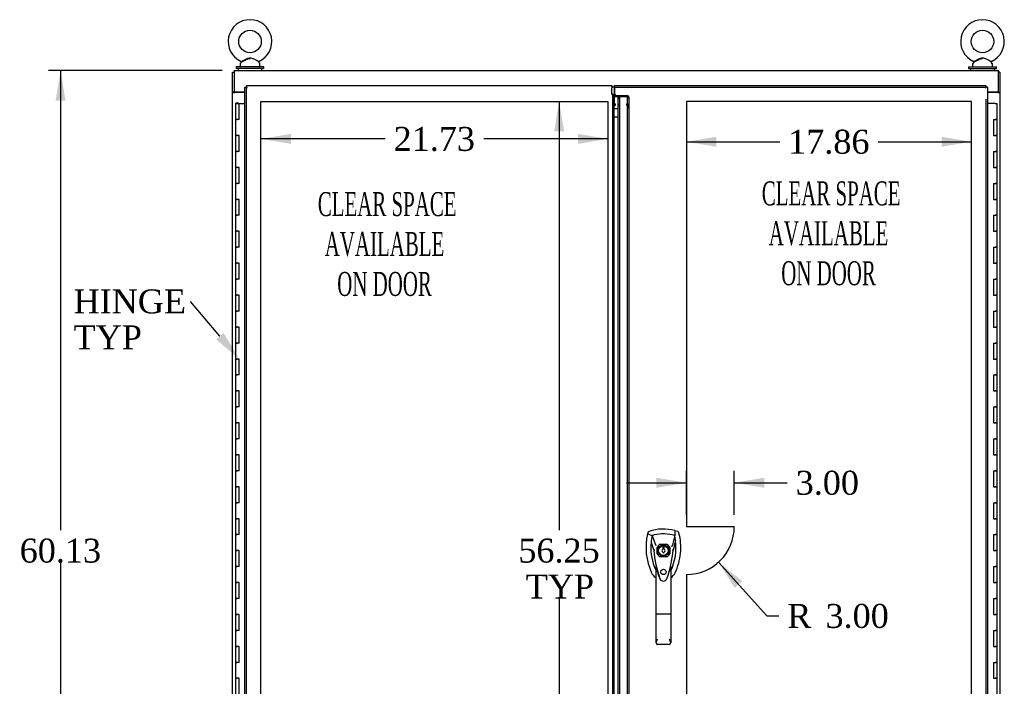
# Model space of a CAD drawing. Header units: inches. Extents: x 1 to 359, y -2 to 239.
# Tile 7 of 18: x 65 to 126, y 104 to 145. Entities that reach past the tile are written whole.
import ezdxf
from ezdxf import colors
from ezdxf.entities.mleader import LeaderData, LeaderLine
from ezdxf.enums import TextEntityAlignment as Align
from ezdxf.lldxf.tags import DXFTag
from ezdxf.math import Vec2, Vec3

# ---------------------------------------------------------------- set-up
doc = ezdxf.new("R2010")
doc.units = ezdxf.units.IN
doc.header["$MEASUREMENT"] = 0
for name, color, linetype in [('COM41309', 7, 'Continuous'), ('COM50799-2', 7, 'Continuous'), ('COM54578-56', 7, 'Continuous'), ('COM56694-2', 7, 'Continuous'), ('COM71155-13', 7, 'Continuous'), ('COM71162-14', 7, 'Continuous'), ('Default', 7, 'Continuous'), ('DV8_Default', 7, 'Continuous'), ('GSK11033', 7, 'Continuous'), ('HAN13066', 7, 'Continuous'), ('SCS00680', 7, 'Continuous'), ('WAF25362', 7, 'Continuous'), ('WAM254785', 7, 'Continuous')]:
    doc.layers.add(name, color=color, linetype=linetype)
doc.styles.add('SEACAD_Times_New_Roman', font='times.ttf')
tags = doc.linetypes.add('HIDDEN2', pattern=[0.1875, 0.125, -0.0625]).pattern_tags.tags
tags[6:7] = [DXFTag(74, 4), DXFTag(75, 0), DXFTag(340, '0'), DXFTag(46, 0.0), DXFTag(50, 0.0), DXFTag(44, 0.0), DXFTag(45, 0.0)]
tags[4:5] = [DXFTag(74, 4), DXFTag(75, 0), DXFTag(340, '0'), DXFTag(46, 0.0), DXFTag(50, 0.0), DXFTag(44, 0.0), DXFTag(45, 0.0)]
doc.dimstyles.new('HAMMOND_(STH_-_300x200)', dxfattribs={"dimtxt": 1.5, "dimasz": 1.875, "dimexe": 0.75, "dimexo": 0.75, "dimgap": 0.375, "dimtad": 0, "dimtih": 1, "dimtoh": 1, "dimzin": 0, "dimdsep": 46, "dimtxsty": 'SEACAD_Times_New_Roman', "dimblk1": '_SE_FILLED', "dimblk2": '_SE_FILLED', "dimsah": 1, "dimcen": 0.75, "dimadec": 0, "dimazin": 0, "dimtfac": 0.8, "dimtofl": 0, "dimtmove": 0, "dimatfit": 3, "dimfxl": 1, "dimtolj": 1, "dimtzin": 0, "dimarcsym": 0})

# ---------------------------------------------------------------- blocks, each defined once
blk = doc.blocks.new('SE7')
at = {"layer": 'COM41309', "color": 7, "linetype": 'Continuous'}
for p, q in [((78.158, 140.832), (78.158, 140.802)), ((125.781, 140.832), (125.781, 140.802))]:
    blk.add_line(p, q, dxfattribs=at)
at = {"layer": 'COM50799-2', "color": 7, "linetype": 'Continuous'}
for p, q in [((78.814, 141.239), (101.701, 141.239)), ((78.814, 141.239), (78.814, 141.183)), ((101.701, 141.239), (101.701, 141.096)), ((78.719, 83.084), (78.719, 141.144)), ((78.719, 141.144), (78.775, 141.144)), ((78.814, 141.144), (78.775, 141.144)), ((78.814, 141.144), (78.814, 141.183)), ((78.862, 141.097), (78.814, 141.144)), ((78.862, 141.096), (78.862, 141.097)), ((78.862, 141.096), (78.862, 141.096)), ((78.862, 141.096), (78.862, 141.096)), ((78.862, 141.096), (78.862, 141.096)), ((101.701, 140.722), (101.701, 141.096)), ((101.844, 83.834), (101.844, 140.394))]:
    blk.add_line(p, q, dxfattribs=at)
at = {"layer": 'COM50799-2', "color": 7, "linetype": 'HIDDEN2'}
for p, q in [((78.814, 83.834), (78.814, 141.144)), ((101.749, 140.598), (101.749, 140.607)), ((101.749, 83.631), (101.749, 140.598)), ((101.844, 140.394), (101.844, 140.598)), ((101.864, 140.614), (101.864, 140.546)), ((101.864, 140.614), (102.626, 140.614)), ((101.844, 140.039), (101.749, 140.039)), ((101.844, 139.991), (101.749, 139.991)), ((101.844, 139.991), (101.892, 139.991)), ((101.864, 140.546), (102.626, 140.546)), ((101.864, 140.025), (101.864, 140.546)), ((101.892, 140.092), (101.864, 140.092)), ((101.892, 140.025), (101.864, 140.025)), ((101.892, 140.092), (101.892, 140.025)), ((101.892, 140.025), (101.892, 139.991)), ((102.626, 140.025), (102.626, 140.092)), ((102.626, 139.991), (102.626, 140.025)), ((102.659, 139.991), (102.626, 139.991)), ((102.659, 140.537), (102.727, 140.584)), ((102.659, 140.015), (102.727, 140.062)), ((102.659, 139.991), (102.727, 139.991)), ((102.674, 140.052), (102.674, 140.472)), ((102.674, 140.472), (102.769, 140.472)), ((102.769, 140.052), (102.674, 140.052)), ((102.674, 139.885), (102.674, 140.052)), ((102.674, 140.008), (102.769, 140.008)), ((102.769, 140.052), (102.769, 140.472)), ((102.769, 139.885), (102.769, 140.052)), ((102.674, 139.967), (102.769, 139.967)), ((102.674, 139.844), (102.674, 139.885)), ((102.769, 139.885), (102.674, 139.885)), ((102.769, 139.844), (102.674, 139.844)), ((102.674, 84.385), (102.674, 139.844)), ((102.769, 139.844), (102.769, 139.885)), ((102.769, 84.385), (102.769, 139.844))]:
    blk.add_line(p, q, dxfattribs=at)
at = {"layer": 'COM50799-2', "color": 7, "linetype": 'Continuous'}
for centre, start, end in [((79.344, 142.074), 238.56128, 243.76327), ((77.884, 140.615), 26.23673, 31.43872)]:
    blk.add_arc(centre, 1.09, start, end, dxfattribs=at)
at = {"layer": 'COM50799-2', "color": 7, "linetype": 'HIDDEN2'}
for centre, radius, start, end in [((101.701, 140.598), 0.048, 340.9432, 0), ((101.701, 140.598), 0.143, 0, 7.9484), ((102.516, 140.471), 0.158, 0.1591, 24.37493), ((102.592, 140.47), 0.177, 0.66676, 40.28782)]:
    blk.add_arc(centre, radius, start, end, dxfattribs=at)
for centre, major_axis in [((102.626, 140.513), (0.143, 0)), ((102.626, 140.513), (0.048, 0)), ((102.626, 139.991), (0.143, 0)), ((102.626, 139.991), (0.048, 0))]:
    blk.add_ellipse(centre, major_axis=major_axis, ratio=0.707107, start_param=0.785398, end_param=1.570796, dxfattribs=at)
for points, knots in [([(101.746, 140.582), (101.748, 140.588), (101.748, 140.594), (101.749, 140.606), (101.749, 140.611), (101.748, 140.623), (101.747, 140.629), (101.744, 140.64), (101.742, 140.646), (101.736, 140.664), (101.73, 140.675), (101.72, 140.693), (101.716, 140.699), (101.709, 140.711), (101.705, 140.716), (101.701, 140.722)], [0, 0, 0, 0, 0.125, 0.125, 0.25, 0.25, 0.375, 0.375, 0.5, 0.5, 0.75, 0.75, 0.875, 0.875, 1, 1, 1, 1]), ([(101.843, 140.617), (101.835, 140.618), (101.828, 140.62), (101.815, 140.623), (101.808, 140.626), (101.746, 140.582)], [0, 0, 0, 0, 0.5, 0.5, 1, 1, 1, 1]), ([(102.727, 140.062), (102.74, 140.056), (102.75, 140.047), (102.765, 140.028), (102.769, 140.018), (102.769, 140.008)], [0, 0, 0, 0, 0.5, 0.5, 1, 1, 1, 1]), ([(102.769, 139.967), (102.769, 139.971), (102.765, 139.975), (102.75, 139.983), (102.74, 139.987), (102.727, 139.991)], [0, 0, 0, 0, 0.5, 0.5, 1, 1, 1, 1])]:
    blk.add_open_spline(points, degree=3, knots=knots, dxfattribs=at)
at = {"layer": 'COM50799-2', "color": 7, "linetype": 'Continuous'}
blk.add_open_spline([(101.843, 140.617), (101.84, 140.626), (101.835, 140.635), (101.819, 140.652), (101.808, 140.661), (101.782, 140.679), (101.767, 140.687), (101.735, 140.705), (101.718, 140.713), (101.701, 140.722)], degree=3, knots=[0, 0, 0, 0, 0.25, 0.25, 0.5, 0.5, 0.75, 0.75, 1, 1, 1, 1], dxfattribs=at)
at = {"layer": 'COM54578-56', "color": 7, "linetype": 'Continuous'}
for p, q in [((78.117, 140.114), (78.351, 140.114)), ((78.117, 140.114), (78.117, 139.114)), ((78.172, 140.123), (78.172, 140.149)), ((78.172, 140.149), (78.222, 140.149)), ((78.222, 140.123), (78.172, 140.123)), ((78.184, 140.123), (78.184, 140.114)), ((78.222, 140.149), (78.247, 140.149)), ((78.222, 140.123), (78.247, 140.123)), ((78.247, 140.149), (78.297, 140.149)), ((78.297, 140.123), (78.247, 140.123)), ((78.284, 140.114), (78.284, 140.123)), ((78.297, 140.149), (78.297, 140.123)), ((78.351, 140.114), (78.719, 140.114)), ((78.351, 139.114), (78.351, 140.114)), ((125.705, 140.114), (125.22, 140.114)), ((125.705, 140.114), (125.822, 140.114)), ((125.822, 139.114), (125.822, 140.114)), ((78.117, 139.114), (78.234, 139.114)), ((78.117, 139.114), (78.117, 138.114)), ((78.234, 139.114), (78.117, 139.114)), ((78.351, 139.114), (78.234, 139.114)), ((125.588, 139.114), (125.588, 138.114)), ((125.588, 139.114), (125.705, 139.114)), ((125.822, 139.114), (125.705, 139.114)), ((125.705, 139.114), (125.822, 139.114)), ((125.822, 138.114), (125.822, 139.114)), ((78.117, 138.114), (78.234, 138.114)), ((78.234, 138.114), (78.117, 138.114)), ((78.117, 138.114), (78.117, 137.114)), ((78.351, 138.114), (78.234, 138.114)), ((78.351, 137.114), (78.351, 138.114)), ((125.588, 138.114), (125.705, 138.114)), ((125.822, 138.114), (125.705, 138.114)), ((125.705, 138.114), (125.822, 138.114)), ((125.822, 137.114), (125.822, 138.114)), ((78.117, 137.114), (78.234, 137.114)), ((78.117, 137.114), (78.117, 136.114)), ((78.234, 137.114), (78.117, 137.114)), ((78.351, 137.114), (78.234, 137.114)), ((125.588, 137.114), (125.588, 136.114)), ((125.588, 137.114), (125.705, 137.114)), ((125.822, 137.114), (125.705, 137.114)), ((125.705, 137.114), (125.822, 137.114)), ((125.822, 136.114), (125.822, 137.114)), ((78.117, 136.114), (78.234, 136.114)), ((78.234, 136.114), (78.117, 136.114)), ((78.117, 136.114), (78.117, 135.114)), ((78.351, 136.114), (78.234, 136.114)), ((78.351, 135.114), (78.351, 136.114)), ((125.588, 136.114), (125.705, 136.114)), ((125.822, 136.114), (125.705, 136.114)), ((125.705, 136.114), (125.822, 136.114)), ((125.822, 135.114), (125.822, 136.114)), ((78.117, 135.114), (78.234, 135.114)), ((78.117, 135.114), (78.117, 134.114)), ((78.234, 135.114), (78.117, 135.114)), ((78.351, 135.114), (78.234, 135.114)), ((125.588, 135.114), (125.588, 134.114)), ((125.588, 135.114), (125.705, 135.114)), ((125.822, 135.114), (125.705, 135.114)), ((125.705, 135.114), (125.822, 135.114)), ((125.822, 134.114), (125.822, 135.114)), ((78.117, 134.114), (78.234, 134.114)), ((78.234, 134.114), (78.117, 134.114)), ((78.117, 134.114), (78.117, 133.114)), ((78.351, 134.114), (78.234, 134.114)), ((78.351, 133.114), (78.351, 134.114)), ((125.588, 134.114), (125.705, 134.114)), ((125.822, 134.114), (125.705, 134.114)), ((125.705, 134.114), (125.822, 134.114)), ((125.822, 133.114), (125.822, 134.114)), ((78.117, 133.114), (78.234, 133.114)), ((78.117, 133.114), (78.117, 132.114)), ((78.234, 133.114), (78.117, 133.114)), ((78.351, 133.114), (78.234, 133.114)), ((125.588, 133.114), (125.588, 132.114)), ((125.588, 133.114), (125.705, 133.114)), ((125.822, 133.114), (125.705, 133.114)), ((125.705, 133.114), (125.822, 133.114)), ((125.822, 132.114), (125.822, 133.114)), ((78.117, 132.114), (78.234, 132.114)), ((78.234, 132.114), (78.117, 132.114)), ((78.117, 132.114), (78.117, 131.114)), ((78.351, 132.114), (78.234, 132.114)), ((78.351, 131.114), (78.351, 132.114)), ((125.588, 132.114), (125.705, 132.114)), ((125.822, 132.114), (125.705, 132.114)), ((125.705, 132.114), (125.822, 132.114)), ((125.822, 131.114), (125.822, 132.114)), ((78.117, 131.114), (78.234, 131.114)), ((78.117, 131.114), (78.117, 130.114)), ((78.234, 131.114), (78.117, 131.114)), ((78.351, 131.114), (78.234, 131.114)), ((125.588, 131.114), (125.588, 130.114)), ((125.588, 131.114), (125.705, 131.114)), ((125.822, 131.114), (125.705, 131.114)), ((125.705, 131.114), (125.822, 131.114)), ((125.822, 130.114), (125.822, 131.114)), ((78.117, 130.114), (78.234, 130.114)), ((78.234, 130.114), (78.117, 130.114)), ((78.117, 130.114), (78.117, 129.114)), ((78.351, 130.114), (78.234, 130.114)), ((78.351, 129.114), (78.351, 130.114)), ((125.588, 130.114), (125.705, 130.114)), ((125.822, 130.114), (125.705, 130.114)), ((125.705, 130.114), (125.822, 130.114)), ((125.822, 129.114), (125.822, 130.114)), ((78.117, 129.114), (78.234, 129.114)), ((78.117, 129.114), (78.117, 128.114)), ((78.234, 129.114), (78.117, 129.114)), ((78.351, 129.114), (78.234, 129.114)), ((125.588, 129.114), (125.588, 128.114)), ((125.588, 129.114), (125.705, 129.114)), ((125.822, 129.114), (125.705, 129.114)), ((125.705, 129.114), (125.822, 129.114)), ((125.822, 128.114), (125.822, 129.114)), ((78.117, 128.114), (78.234, 128.114)), ((78.234, 128.114), (78.117, 128.114)), ((78.117, 128.114), (78.117, 127.114)), ((78.351, 128.114), (78.234, 128.114)), ((78.351, 127.114), (78.351, 128.114)), ((125.588, 128.114), (125.705, 128.114)), ((125.822, 128.114), (125.705, 128.114)), ((125.705, 128.114), (125.822, 128.114)), ((125.822, 127.114), (125.822, 128.114)), ((78.117, 127.114), (78.234, 127.114)), ((78.117, 127.114), (78.117, 126.114)), ((78.234, 127.114), (78.117, 127.114)), ((78.351, 127.114), (78.234, 127.114)), ((125.588, 127.114), (125.588, 126.114)), ((125.588, 127.114), (125.705, 127.114)), ((125.822, 127.114), (125.705, 127.114)), ((125.705, 127.114), (125.822, 127.114)), ((125.822, 126.114), (125.822, 127.114)), ((78.117, 126.114), (78.234, 126.114)), ((78.234, 126.114), (78.117, 126.114)), ((78.117, 126.114), (78.117, 125.114)), ((78.351, 126.114), (78.234, 126.114)), ((78.351, 125.114), (78.351, 126.114)), ((125.588, 126.114), (125.705, 126.114)), ((125.822, 126.114), (125.705, 126.114)), ((125.705, 126.114), (125.822, 126.114)), ((125.822, 125.114), (125.822, 126.114)), ((78.117, 125.114), (78.234, 125.114)), ((78.117, 125.114), (78.117, 124.114)), ((78.234, 125.114), (78.117, 125.114)), ((78.351, 125.114), (78.234, 125.114)), ((125.588, 125.114), (125.588, 124.114)), ((125.588, 125.114), (125.705, 125.114)), ((125.822, 125.114), (125.705, 125.114)), ((125.705, 125.114), (125.822, 125.114)), ((125.822, 124.114), (125.822, 125.114)), ((78.117, 124.114), (78.234, 124.114)), ((78.234, 124.114), (78.117, 124.114)), ((78.117, 124.114), (78.117, 123.114)), ((78.351, 124.114), (78.234, 124.114)), ((78.351, 123.114), (78.351, 124.114)), ((125.588, 124.114), (125.705, 124.114)), ((125.822, 124.114), (125.705, 124.114)), ((125.705, 124.114), (125.822, 124.114)), ((125.822, 123.114), (125.822, 124.114)), ((78.117, 123.114), (78.234, 123.114)), ((78.117, 123.114), (78.117, 122.114)), ((78.234, 123.114), (78.117, 123.114)), ((78.351, 123.114), (78.234, 123.114)), ((125.588, 123.114), (125.588, 122.114)), ((125.588, 123.114), (125.705, 123.114)), ((125.822, 123.114), (125.705, 123.114)), ((125.705, 123.114), (125.822, 123.114)), ((125.822, 122.114), (125.822, 123.114)), ((78.117, 122.114), (78.234, 122.114)), ((78.234, 122.114), (78.117, 122.114)), ((78.117, 122.114), (78.117, 121.114)), ((78.351, 122.114), (78.234, 122.114)), ((78.351, 121.114), (78.351, 122.114)), ((125.588, 122.114), (125.705, 122.114)), ((125.822, 122.114), (125.705, 122.114)), ((125.705, 122.114), (125.822, 122.114)), ((125.822, 121.114), (125.822, 122.114)), ((78.117, 121.114), (78.234, 121.114)), ((78.117, 121.114), (78.117, 120.114)), ((78.234, 121.114), (78.117, 121.114)), ((78.351, 121.114), (78.234, 121.114)), ((125.588, 121.114), (125.588, 120.114)), ((125.588, 121.114), (125.705, 121.114)), ((125.822, 121.114), (125.705, 121.114)), ((125.705, 121.114), (125.822, 121.114)), ((125.822, 120.114), (125.822, 121.114)), ((78.117, 120.114), (78.234, 120.114)), ((78.234, 120.114), (78.117, 120.114)), ((78.117, 120.114), (78.117, 119.114)), ((78.351, 120.114), (78.234, 120.114)), ((78.351, 119.114), (78.351, 120.114)), ((125.588, 120.114), (125.705, 120.114)), ((125.822, 120.114), (125.705, 120.114)), ((125.705, 120.114), (125.822, 120.114)), ((125.822, 119.114), (125.822, 120.114)), ((78.117, 119.114), (78.234, 119.114)), ((78.117, 119.114), (78.117, 118.114)), ((78.234, 119.114), (78.117, 119.114)), ((78.351, 119.114), (78.234, 119.114)), ((125.588, 119.114), (125.588, 118.114)), ((125.588, 119.114), (125.705, 119.114)), ((125.822, 119.114), (125.705, 119.114)), ((125.705, 119.114), (125.822, 119.114)), ((125.822, 118.114), (125.822, 119.114)), ((78.117, 118.114), (78.234, 118.114)), ((78.234, 118.114), (78.117, 118.114)), ((78.117, 118.114), (78.117, 117.114)), ((78.351, 118.114), (78.234, 118.114)), ((78.351, 117.114), (78.351, 118.114)), ((125.588, 118.114), (125.705, 118.114)), ((125.822, 118.114), (125.705, 118.114)), ((125.705, 118.114), (125.822, 118.114)), ((125.822, 117.114), (125.822, 118.114)), ((78.117, 117.114), (78.234, 117.114)), ((78.117, 117.114), (78.117, 116.114)), ((78.234, 117.114), (78.117, 117.114)), ((78.351, 117.114), (78.234, 117.114)), ((125.588, 117.114), (125.588, 116.114)), ((125.588, 117.114), (125.705, 117.114)), ((125.822, 117.114), (125.705, 117.114)), ((125.705, 117.114), (125.822, 117.114)), ((125.822, 116.114), (125.822, 117.114)), ((78.117, 116.114), (78.234, 116.114)), ((78.234, 116.114), (78.117, 116.114)), ((78.117, 116.114), (78.117, 115.114)), ((78.351, 116.114), (78.234, 116.114)), ((78.351, 115.114), (78.351, 116.114)), ((125.588, 116.114), (125.705, 116.114)), ((125.822, 116.114), (125.705, 116.114)), ((125.705, 116.114), (125.822, 116.114)), ((125.822, 115.114), (125.822, 116.114)), ((78.117, 115.114), (78.234, 115.114)), ((78.117, 115.114), (78.117, 114.114)), ((78.234, 115.114), (78.117, 115.114)), ((78.351, 115.114), (78.234, 115.114)), ((125.588, 115.114), (125.588, 114.114)), ((125.588, 115.114), (125.705, 115.114)), ((125.822, 115.114), (125.705, 115.114)), ((125.705, 115.114), (125.822, 115.114)), ((125.822, 114.114), (125.822, 115.114)), ((78.117, 114.114), (78.234, 114.114)), ((78.234, 114.114), (78.117, 114.114)), ((78.117, 114.114), (78.117, 113.114)), ((78.351, 114.114), (78.234, 114.114)), ((78.351, 113.114), (78.351, 114.114)), ((125.588, 114.114), (125.705, 114.114)), ((125.822, 114.114), (125.705, 114.114)), ((125.705, 114.114), (125.822, 114.114)), ((125.822, 113.114), (125.822, 114.114)), ((78.117, 113.114), (78.234, 113.114)), ((78.117, 113.114), (78.117, 112.114)), ((78.234, 113.114), (78.117, 113.114)), ((78.351, 113.114), (78.234, 113.114)), ((125.588, 113.114), (125.588, 112.114)), ((125.588, 113.114), (125.705, 113.114)), ((125.822, 113.114), (125.705, 113.114)), ((125.705, 113.114), (125.822, 113.114)), ((125.822, 112.114), (125.822, 113.114)), ((78.117, 112.114), (78.234, 112.114)), ((78.234, 112.114), (78.117, 112.114)), ((78.117, 112.114), (78.117, 111.114)), ((78.351, 112.114), (78.234, 112.114)), ((78.351, 111.114), (78.351, 112.114)), ((125.588, 112.114), (125.705, 112.114)), ((125.822, 112.114), (125.705, 112.114)), ((125.705, 112.114), (125.822, 112.114)), ((125.822, 111.114), (125.822, 112.114)), ((78.117, 111.114), (78.234, 111.114)), ((78.117, 111.114), (78.117, 110.114)), ((78.234, 111.114), (78.117, 111.114)), ((78.351, 111.114), (78.234, 111.114)), ((125.588, 111.114), (125.588, 110.114)), ((125.588, 111.114), (125.705, 111.114)), ((125.822, 111.114), (125.705, 111.114)), ((125.705, 111.114), (125.822, 111.114)), ((125.822, 110.114), (125.822, 111.114)), ((78.117, 110.114), (78.234, 110.114)), ((78.234, 110.114), (78.117, 110.114)), ((78.117, 110.114), (78.117, 109.114)), ((78.351, 110.114), (78.234, 110.114)), ((78.351, 109.114), (78.351, 110.114)), ((125.588, 110.114), (125.705, 110.114)), ((125.822, 110.114), (125.705, 110.114)), ((125.705, 110.114), (125.822, 110.114)), ((125.822, 109.114), (125.822, 110.114)), ((78.117, 109.114), (78.234, 109.114)), ((78.117, 109.114), (78.117, 108.114)), ((78.234, 109.114), (78.117, 109.114)), ((78.351, 109.114), (78.234, 109.114)), ((125.588, 109.114), (125.588, 108.114)), ((125.588, 109.114), (125.705, 109.114)), ((125.822, 109.114), (125.705, 109.114)), ((125.705, 109.114), (125.822, 109.114)), ((125.822, 108.114), (125.822, 109.114)), ((78.117, 108.114), (78.234, 108.114)), ((78.234, 108.114), (78.117, 108.114)), ((78.117, 108.114), (78.117, 107.114)), ((78.351, 108.114), (78.234, 108.114)), ((78.351, 107.114), (78.351, 108.114)), ((125.588, 108.114), (125.705, 108.114)), ((125.822, 108.114), (125.705, 108.114)), ((125.705, 108.114), (125.822, 108.114)), ((125.822, 107.114), (125.822, 108.114)), ((78.117, 107.114), (78.234, 107.114)), ((78.117, 107.114), (78.117, 106.114)), ((78.234, 107.114), (78.117, 107.114)), ((78.351, 107.114), (78.234, 107.114)), ((125.588, 107.114), (125.588, 106.114)), ((125.588, 107.114), (125.705, 107.114)), ((125.822, 107.114), (125.705, 107.114)), ((125.705, 107.114), (125.822, 107.114)), ((125.822, 106.114), (125.822, 107.114)), ((78.117, 106.114), (78.234, 106.114)), ((78.234, 106.114), (78.117, 106.114)), ((78.117, 106.114), (78.117, 105.114)), ((78.351, 106.114), (78.234, 106.114)), ((78.351, 105.114), (78.351, 106.114)), ((125.588, 106.114), (125.705, 106.114)), ((125.822, 106.114), (125.705, 106.114)), ((125.705, 106.114), (125.822, 106.114)), ((125.822, 105.114), (125.822, 106.114)), ((78.117, 105.114), (78.234, 105.114)), ((78.117, 105.114), (78.117, 104.114)), ((78.234, 105.114), (78.117, 105.114)), ((78.351, 105.114), (78.234, 105.114)), ((125.588, 105.114), (125.588, 104.114)), ((125.588, 105.114), (125.705, 105.114)), ((125.822, 105.114), (125.705, 105.114)), ((125.705, 105.114), (125.822, 105.114)), ((125.822, 104.114), (125.822, 105.114)), ((78.117, 104.114), (78.234, 104.114)), ((78.234, 104.114), (78.117, 104.114)), ((78.117, 104.114), (78.117, 103.114)), ((78.351, 104.114), (78.234, 104.114)), ((78.351, 103.114), (78.351, 104.114)), ((125.588, 104.114), (125.705, 104.114)), ((125.822, 104.114), (125.705, 104.114)), ((125.705, 104.114), (125.822, 104.114)), ((125.822, 103.114), (125.822, 104.114))]:
    blk.add_line(p, q, dxfattribs=at)
at = {"layer": 'COM56694-2', "color": 7, "linetype": 'Continuous'}
for p, q in [((101.863, 141.096), (101.863, 141.239)), ((101.863, 141.239), (125.124, 141.239)), ((125.124, 141.239), (125.124, 141.183)), ((101.863, 141.096), (101.863, 140.716)), ((101.863, 140.716), (101.988, 140.591)), ((125.077, 141.096), (125.125, 141.144)), ((125.077, 141.097), (125.077, 141.096)), ((125.077, 141.096), (125.077, 141.096)), ((125.077, 141.096), (125.077, 141.096)), ((125.077, 141.096), (125.077, 141.096)), ((125.124, 141.144), (125.124, 141.183)), ((125.125, 141.144), (125.164, 141.144)), ((125.22, 141.144), (125.164, 141.144)), ((125.22, 141.144), (125.22, 83.084)), ((101.988, 140.591), (102.238, 140.591)), ((102.095, 83.834), (102.095, 140.394))]:
    blk.add_line(p, q, dxfattribs=at)
at = {"layer": 'COM56694-2', "color": 7, "linetype": 'HIDDEN2'}
for p, q in [((101.863, 141.144), (125.124, 141.144)), ((102.095, 140.394), (102.095, 140.476)), ((102.095, 140.476), (102.19, 140.476)), ((102.19, 140.019), (102.095, 140.019)), ((102.19, 83.752), (102.19, 140.476)), ((125.125, 140.394), (125.125, 83.084)), ((104.527, 111.916), (104.527, 112.313)), ((104.724, 112.51), (105.121, 112.51)), ((105.318, 112.313), (105.318, 111.916)), ((105.121, 111.719), (104.724, 111.719))]:
    blk.add_line(p, q, dxfattribs=at)
blk.add_circle((104.923, 110.776), 0.167, dxfattribs=at)
at = {"layer": 'COM56694-2', "color": 7, "linetype": 'Continuous'}
for centre, start, end in [((126.055, 140.615), 148.56128, 153.76327), ((124.595, 142.074), 296.23673, 301.43872)]:
    blk.add_arc(centre, 1.09, start, end, dxfattribs=at)
at = {"layer": 'COM56694-2', "color": 7, "linetype": 'HIDDEN2'}
for radius, start, end in [(0.443, 116.64717, 153.35283), (0.443, 26.64717, 63.35283), (0.442, 206.64717, 243.35283), (0.443, 296.64717, 333.35283)]:
    blk.add_arc((104.923, 112.114), radius, start, end, dxfattribs=at)
at = {"layer": 'COM56694-2', "color": 7, "linetype": 'Continuous'}
blk.add_open_spline([(102.095, 140.476), (102.095, 140.486), (102.098, 140.495), (102.113, 140.515), (102.123, 140.524), (102.15, 140.543), (102.165, 140.553), (102.2, 140.572), (102.219, 140.582), (102.238, 140.591)], degree=3, knots=[0, 0, 0, 0, 0.25, 0.25, 0.5, 0.5, 0.75, 0.75, 1, 1, 1, 1], dxfattribs=at)
at = {"layer": 'COM56694-2', "color": 7, "linetype": 'HIDDEN2'}
blk.add_open_spline([(102.19, 140.476), (102.19, 140.486), (102.191, 140.495), (102.196, 140.515), (102.199, 140.524), (102.208, 140.543), (102.213, 140.553), (102.225, 140.572), (102.231, 140.582), (102.238, 140.591)], degree=3, knots=[0, 0, 0, 0, 0.25, 0.25, 0.5, 0.5, 0.75, 0.75, 1, 1, 1, 1], dxfattribs=at)
at = {"layer": 'COM71155-13', "color": 7, "linetype": 'Continuous'}
for p, q in [((77.938, 142.082), (78.033, 142.082)), ((77.938, 140.832), (77.938, 142.082)), ((126.001, 142.082), (125.906, 142.082)), ((126.001, 142.082), (126.001, 140.832)), ((77.938, 140.832), (77.938, 140.802)), ((78.033, 140.832), (77.938, 140.832)), ((77.938, 140.802), (78.081, 140.802)), ((77.938, 83.427), (77.938, 140.802)), ((78.033, 140.832), (78.033, 140.802)), ((78.719, 140.802), (78.081, 140.802)), ((125.858, 140.802), (125.22, 140.802)), ((125.858, 140.802), (126.001, 140.802)), ((125.906, 140.832), (126.001, 140.832)), ((125.906, 140.802), (125.906, 140.832)), ((126.001, 140.802), (126.001, 140.832)), ((126.001, 140.802), (126.001, 83.427))]:
    blk.add_line(p, q, dxfattribs=at)
at = {"layer": 'COM71162-14', "color": 7, "linetype": 'Continuous'}
for p, q in [((78.033, 142.177), (125.906, 142.177)), ((78.033, 142.177), (78.033, 142.034)), ((78.033, 142.034), (78.033, 140.832)), ((125.906, 142.034), (125.906, 142.177)), ((125.906, 140.832), (125.906, 142.034)), ((78.719, 140.832), (78.033, 140.832)), ((125.906, 140.832), (125.22, 140.832))]:
    blk.add_line(p, q, dxfattribs=at)
at = {"layer": 'DV8_Default', "color": 7, "linetype": 'HIDDEN2'}
for p, q in [((79.719, 140.239), (101.451, 140.239)), ((79.719, 83.989), (79.719, 140.239)), ((101.451, 140.239), (101.451, 83.989)), ((106.363, 140.239), (106.363, 113.614)), ((124.22, 140.239), (106.363, 140.239)), ((124.22, 83.989), (124.22, 140.239)), ((106.363, 113.614), (109.363, 113.614)), ((106.363, 110.614), (106.363, 83.989))]:
    blk.add_line(p, q, dxfattribs=at)
blk.add_arc((106.363, 113.614), 3, 270, 0, dxfattribs=at)
at = {"layer": 'GSK11033', "color": 7, "linetype": 'Continuous'}
for p, q in [((101.846, 141.144), (101.701, 141.144)), ((101.846, 141.144), (101.846, 140.394)), ((101.863, 141.144), (101.846, 141.144)), ((102.093, 140.591), (102.093, 140.394)), ((101.844, 139.798), (102.095, 139.798)), ((101.844, 139.29), (102.095, 139.29))]:
    blk.add_line(p, q, dxfattribs=at)
at = {"layer": 'HAN13066', "color": 7, "linetype": 'Continuous'}
for p, q in [((103.946, 113.216), (103.932, 113.157)), ((103.932, 113.157), (104.215, 113.052)), ((104.215, 113.052), (104.431, 112.48)), ((105.63, 113.052), (105.466, 112.396)), ((105.821, 113.303), (105.641, 113.362)), ((104.431, 112.48), (104.476, 112.446)), ((104.966, 112.339), (104.879, 112.339)), ((104.879, 112.339), (104.879, 112.204)), ((104.966, 112.204), (104.966, 112.339)), ((104.317, 112.131), (104.317, 112.131)), ((104.879, 112.024), (104.879, 111.989)), ((104.879, 111.989), (104.966, 111.989)), ((104.966, 111.989), (104.966, 112.024)), ((105.528, 112.135), (105.528, 112.135)), ((104.468, 108.137), (104.468, 111.115)), ((105.378, 111.114), (105.378, 108.137)), ((104.661, 110.474), (104.665, 110.466)), ((105.378, 110.834), (105.402, 110.881)), ((104.468, 106.329), (104.468, 108.137)), ((105.288, 108.131), (104.558, 108.131)), ((105.378, 108.137), (105.378, 106.329)), ((105.288, 106.239), (104.558, 106.239))]:
    blk.add_line(p, q, dxfattribs=at)
for radius in [0.35, 0.3]:
    blk.add_circle((104.923, 112.114), radius, dxfattribs=at)
for centre, radius, start, end in [((104.923, 110.88), 2.585, 73.85893, 110.34924), ((107.554, 112.305), 3.721, 166.75318, 205.10266), ((107.554, 112.305), 3.421, 167.3846, 174.70184), ((104.923, 110.88), 2.285, 106.83853, 108.03431), ((104.923, 110.88), 2.285, 104.45028, 106.83853), ((104.923, 110.88), 2.285, 71.96569, 104.45028), ((102.291, 112.305), 3.421, 10.11379, 12.6154), ((102.291, 112.305), 3.421, 8.519, 10.11379), ((107.554, 112.305), 3.421, 174.70184, 200.20775), ((102.291, 112.305), 3.421, 334.89734, 7.2824), ((118.287, 85.687), 29.627, 115.64179, 115.75394), ((102.291, 112.305), 3.421, 7.2824, 8.519), ((104.406, 110.783), 1.35, 91.23359, 93.76963), ((111.165, 112.7), 6.872, 184.75423, 199.9908), ((104.923, 112.114), 0.1, 115.94448, 244.05552), ((104.923, 112.114), 0.1, 295.94448, 64.05552), ((98.485, 112.73), 7.068, 340.3478, 355.1696), ((105.463, 111.346), 0.791, 85.30773, 89.6394), ((107.554, 112.305), 3.421, 200.20775, 205.10266), ((102.938, 110.51), 1.646, 10.27719, 21.64676), ((104.863, 111.044), 0.75, 233.47883, 238.15135), ((104.863, 111.044), 0.45, 205.10266, 208.42246), ((104.982, 111.044), 0.45, 331.57754, 334.89734), ((104.982, 111.044), 0.75, 301.84865, 334.89734), ((104.924, 110.44), 0.234, 202.28022, 338.21669), ((104.558, 106.329), 0.0903, 180.00172, 181.11543), ((104.558, 106.329), 0.09, 181.11716, 270), ((105.288, 106.329), 0.09, 270, 358.88284), ((105.287, 106.329), 0.0903, 358.88457, 359.99828)]:
    blk.add_arc(centre, radius, start, end, dxfattribs=at)
for points in [[(104.024, 113.303), (103.986, 113.289), (103.956, 113.255), (103.946, 113.216)], [(105.641, 113.362), (105.637, 113.259), (105.634, 113.155), (105.63, 113.052)], [(105.899, 113.216), (105.889, 113.255), (105.859, 113.289), (105.821, 113.303)], [(104.147, 112.621), (104.204, 112.457), (104.26, 112.294), (104.317, 112.131)], [(105.685, 112.738), (105.633, 112.537), (105.58, 112.336), (105.528, 112.135)], [(104.184, 110.726), (104.237, 110.614), (104.317, 110.515), (104.417, 110.441)]]:
    blk.add_open_spline(points, degree=3, dxfattribs=at)
for points, knots in [([(105.661, 110.726), (105.841, 111.111), (105.955, 111.527), (106.036, 112.374), (106.003, 112.804), (105.899, 113.216)], [0, 0, 0, 0, 0.5, 0.5, 1, 1, 1, 1]), ([(105.288, 110.802), (105.304, 110.859), (105.32, 110.917), (105.343, 111.002), (105.351, 111.031), (105.362, 111.071), (105.366, 111.085), (105.372, 111.103), (105.373, 111.109), (105.376, 111.116), (105.378, 111.117), (105.378, 111.114)], [0, 0, 0, 0, 0.5, 0.5, 0.75, 0.75, 0.875, 0.875, 0.9375, 0.9375, 1, 1, 1, 1]), ([(104.662, 110.474), (104.647, 110.516), (104.633, 110.558), (104.597, 110.667), (104.577, 110.735), (104.558, 110.803)], [0.770336, 0.770336, 0.770336, 0.770336, 0.8588735, 0.8588735, 1, 1, 1, 1]), ([(104.558, 108.131), (104.552, 108.131), (104.546, 108.132), (104.534, 108.132), (104.528, 108.132), (104.518, 108.132), (104.512, 108.132), (104.503, 108.133), (104.498, 108.133), (104.486, 108.134), (104.479, 108.134), (104.472, 108.135), (104.47, 108.136), (104.468, 108.136), (104.468, 108.137), (104.468, 108.137)], [0, 0, 0, 0, 0.125, 0.125, 0.25, 0.25, 0.375, 0.375, 0.5, 0.5, 0.75, 0.75, 0.875, 0.875, 1, 1, 1, 1]), ([(105.378, 108.137), (105.378, 108.137), (105.377, 108.136), (105.375, 108.136), (105.373, 108.135), (105.366, 108.134), (105.359, 108.134), (105.347, 108.133), (105.342, 108.133), (105.333, 108.132), (105.327, 108.132), (105.317, 108.132), (105.311, 108.132), (105.299, 108.132), (105.293, 108.131), (105.288, 108.131)], [0, 0, 0, 0, 0.125, 0.125, 0.25, 0.25, 0.5, 0.5, 0.625, 0.625, 0.75, 0.75, 0.875, 0.875, 1, 1, 1, 1]), ([(104.468, 106.327), (104.468, 106.343), (104.472, 106.36), (104.48, 106.388), (104.484, 106.397), (104.491, 106.417), (104.495, 106.427), (104.508, 106.458), (104.517, 106.479), (104.532, 106.513), (104.537, 106.524), (104.547, 106.547), (104.552, 106.559), (104.558, 106.571)], [0, 0, 0, 0, 0.25, 0.25, 0.375, 0.375, 0.5, 0.5, 0.75, 0.75, 0.875, 0.875, 1, 1, 1, 1]), ([(105.288, 106.571), (105.293, 106.559), (105.298, 106.547), (105.308, 106.524), (105.313, 106.513), (105.328, 106.479), (105.337, 106.458), (105.35, 106.427), (105.354, 106.417), (105.361, 106.397), (105.365, 106.388), (105.373, 106.36), (105.377, 106.343), (105.377, 106.327)], [0, 0, 0, 0, 0.125, 0.125, 0.25, 0.25, 0.5, 0.5, 0.625, 0.625, 0.75, 0.75, 1, 1, 1, 1])]:
    blk.add_open_spline(points, degree=3, knots=knots, dxfattribs=at)
at = {"layer": 'SCS00680', "color": 7, "linetype": 'Continuous'}
for p, q in [((78.408, 142.59), (78.408, 142.471)), ((78.487, 142.707), (78.422, 142.628)), ((79.644, 142.628), (79.578, 142.708)), ((79.658, 142.471), (79.658, 142.59)), ((124.281, 142.59), (124.281, 142.471)), ((124.36, 142.707), (124.295, 142.628)), ((125.517, 142.628), (125.451, 142.708)), ((125.531, 142.471), (125.531, 142.59))]:
    blk.add_line(p, q, dxfattribs=at)
for centre in [(79.033, 144), (124.906, 144)]:
    blk.add_circle(centre, 0.704, dxfattribs=at)
for centre, radius, start, end in [((79.033, 144), 1.367, 294.01573, 245.99916), ((124.906, 144), 1.367, 294.01573, 245.99916), ((78.468, 142.59), 0.06, 140.32138, 180), ((78.468, 142.471), 0.06, 180, 270), ((78.462, 142.725), 0.03, 297.89156, 61.95204), ((79.598, 142.471), 0.06, 270, 0), ((79.598, 142.59), 0.06, 0, 39.67862), ((124.341, 142.59), 0.06, 140.32138, 180), ((124.341, 142.471), 0.06, 180, 270), ((124.335, 142.725), 0.03, 297.89156, 61.95204), ((125.471, 142.471), 0.06, 270, 0), ((125.471, 142.59), 0.06, 0, 39.67862)]:
    blk.add_arc(centre, radius, start, end, dxfattribs=at)
for points, knots in [([(78.475, 142.752), (78.475, 142.752), (78.475, 142.752), (78.475, 142.752), (78.476, 142.752), (78.476, 142.753)], [0.934098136, 0.934098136, 0.934098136, 0.934098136, 0.9375, 0.9375, 0.943646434, 0.943646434, 0.943646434, 0.943646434]), ([(78.476, 142.698), (78.477, 142.698), (78.48, 142.7), (78.507, 142.714), (78.565, 142.745), (78.645, 142.788), (78.743, 142.842), (78.85, 142.897), (78.953, 142.942), (79.014, 142.944), (79.043, 142.944)], [0, 0, 0, 0, 0.064442, 0.187083, 0.313574, 0.448573, 0.596187, 0.758731, 0.902004, 1, 1, 1, 1]), ([(78.542, 142.785), (78.581, 142.804), (78.632, 142.829), (78.739, 142.882), (78.796, 142.91), (78.885, 142.946), (78.915, 142.957), (78.977, 142.972), (79.01, 142.977), (79.105, 142.974), (79.168, 142.952), (79.285, 142.903), (79.343, 142.874), (79.449, 142.822), (79.498, 142.797), (79.569, 142.762), (79.59, 142.752), (79.591, 142.752)], [0, 0, 0, 0, 0.0625, 0.0625, 0.125, 0.125, 0.15625, 0.15625, 0.1875, 0.1875, 0.25, 0.25, 0.3125, 0.3125, 0.375, 0.375, 0.4342628, 0.4342628, 0.4342628, 0.4342628]), ([(124.348, 142.752), (124.348, 142.752), (124.348, 142.752), (124.348, 142.752), (124.349, 142.752), (124.349, 142.753)], [0.934098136, 0.934098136, 0.934098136, 0.934098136, 0.9375, 0.9375, 0.943646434, 0.943646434, 0.943646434, 0.943646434]), ([(124.349, 142.698), (124.35, 142.698), (124.353, 142.7), (124.38, 142.714), (124.438, 142.745), (124.518, 142.788), (124.616, 142.842), (124.723, 142.897), (124.826, 142.942), (124.887, 142.944), (124.916, 142.944)], [0, 0, 0, 0, 0.064442, 0.187083, 0.313574, 0.448573, 0.596187, 0.758731, 0.902004, 1, 1, 1, 1]), ([(124.415, 142.785), (124.454, 142.804), (124.505, 142.829), (124.612, 142.882), (124.669, 142.91), (124.758, 142.946), (124.788, 142.957), (124.85, 142.972), (124.883, 142.977), (124.978, 142.974), (125.041, 142.952), (125.158, 142.903), (125.216, 142.874), (125.322, 142.822), (125.371, 142.797), (125.442, 142.762), (125.463, 142.752), (125.464, 142.752)], [0, 0, 0, 0, 0.0625, 0.0625, 0.125, 0.125, 0.15625, 0.15625, 0.1875, 0.1875, 0.25, 0.25, 0.3125, 0.3125, 0.375, 0.375, 0.4342628, 0.4342628, 0.4342628, 0.4342628])]:
    blk.add_open_spline(points, degree=3, knots=knots, dxfattribs=at)
at = {"layer": 'WAF25362', "color": 7, "linetype": 'Continuous'}
for p, q in [((79.908, 142.411), (78.158, 142.411)), ((78.158, 142.411), (78.158, 142.302)), ((79.908, 142.302), (78.158, 142.302)), ((79.908, 142.302), (79.908, 142.411)), ((124.031, 142.411), (125.781, 142.411)), ((124.031, 142.411), (124.031, 142.302)), ((124.031, 142.302), (125.781, 142.302)), ((125.781, 142.302), (125.781, 142.411))]:
    blk.add_line(p, q, dxfattribs=at)
at = {"layer": 'WAM254785', "color": 7, "linetype": 'Continuous'}
for p, q in [((78.283, 142.302), (78.283, 142.177)), ((79.783, 142.177), (79.783, 142.302)), ((124.156, 142.302), (124.156, 142.177)), ((125.656, 142.177), (125.656, 142.302))]:
    blk.add_line(p, q, dxfattribs=at)
blk = doc.blocks.new('DMBLK2789')
at = {"layer": 'Default', "linetype": 'Continuous'}
for points in [[(66.856, 140.302), (67.481, 140.302), (67.168, 142.177)], [(66.856, 83.927), (67.168, 82.052), (67.481, 83.927)]]:
    blk.add_hatch(color=7, dxfattribs=at).paths.add_polyline_path(points)
at = {"layer": 'Default', "color": 7, "linetype": 'Continuous'}
for p, q in [((77.283, 142.177), (66.418, 142.177)), ((67.168, 142.177), (67.168, 113.389)), ((67.168, 111.364), (67.168, 82.052)), ((77.283, 82.052), (66.418, 82.052))]:
    blk.add_line(p, q, dxfattribs=at)
at = {"layer": 'Default', "color": 7, "linetype": 'Continuous', "style": 'SEACAD_Times_New_Roman'}
blk.add_text('60.13', height=1.5, dxfattribs=at).set_placement((64.609, 112.864), align=Align.TOP_LEFT)
blk = doc.blocks.new('_SE_FILLED')
at = {"color": 0}
blk.add_line((0, 0), (-1, 0), dxfattribs=at)
blk.add_solid([(0, 0), (-1, -0.1665), (-1, 0.1665), (0, 0)], dxfattribs=at)
blk = doc.blocks.new('DMBLK2800')
at = {"layer": 'Default', "linetype": 'Continuous'}
for points in [[(104.488, 116.677), (104.488, 116.052), (106.363, 116.364)], [(111.238, 116.677), (109.363, 116.364), (111.238, 116.052)]]:
    blk.add_hatch(color=7, dxfattribs=at).paths.add_polyline_path(points)
at = {"layer": 'Default', "color": 7, "linetype": 'Continuous'}
for p, q in [((106.363, 114.364), (106.363, 117.114)), ((109.363, 114.364), (109.363, 117.114)), ((102.613, 116.364), (106.363, 116.364)), ((109.363, 116.364), (111.932, 116.364)), ((111.932, 116.364), (112.682, 116.364))]:
    blk.add_line(p, q, dxfattribs=at)
at = {"layer": 'Default', "color": 7, "linetype": 'Continuous', "style": 'SEACAD_Times_New_Roman'}
blk.add_text('3.00', height=1.5, dxfattribs=at).set_placement((113.207, 117.114), align=Align.TOP_LEFT)
blk = doc.blocks.new('DMBLK2801')
at = {"layer": 'Default', "linetype": 'Continuous'}
blk.add_hatch(color=7, dxfattribs=at).paths.add_polyline_path([(109.86, 110.203), (108.372, 111.386), (109.396, 109.785)])
at = {"layer": 'Default', "color": 7, "linetype": 'Continuous'}
for p, q in [((108.372, 111.386), (111.406, 108.022)), ((111.406, 108.022), (112.156, 108.022))]:
    blk.add_line(p, q, dxfattribs=at)
at = {"layer": 'Default', "color": 7, "linetype": 'Continuous', "style": 'SEACAD_Times_New_Roman'}
for s, p in [('R', (112.681, 108.772)), ('3.00', (115.074, 108.772))]:
    blk.add_text(s, height=1.5, dxfattribs=at).set_placement(p, align=Align.TOP_LEFT)
blk = doc.blocks.new('DMBLK2803')
at = {"layer": 'Default', "linetype": 'Continuous'}
for points in [[(81.594, 137.588), (81.594, 138.213), (79.719, 137.9)], [(99.576, 137.588), (101.451, 137.9), (99.576, 138.213)]]:
    blk.add_hatch(color=7, dxfattribs=at).paths.add_polyline_path(points)
at = {"layer": 'Default', "color": 7, "linetype": 'Continuous'}
for p, q in [((87.501, 137.9), (79.719, 137.9)), ((101.451, 137.9), (93.669, 137.9))]:
    blk.add_line(p, q, dxfattribs=at)
at = {"layer": 'Default', "color": 7, "linetype": 'Continuous', "style": 'SEACAD_Times_New_Roman'}
blk.add_text('21.73', height=1.5, dxfattribs=at).set_placement((88.026, 138.65), align=Align.TOP_LEFT)
blk = doc.blocks.new('DMBLK2804')
at = {"layer": 'Default', "linetype": 'Continuous'}
for points in [[(98.083, 138.364), (98.708, 138.364), (98.395, 140.239)], [(98.083, 85.864), (98.395, 83.989), (98.708, 85.864)]]:
    blk.add_hatch(color=7, dxfattribs=at).paths.add_polyline_path(points)
at = {"layer": 'Default', "color": 7, "linetype": 'Continuous'}
for p, q in [((98.395, 140.239), (98.395, 113.389)), ((98.395, 109.114), (98.395, 83.989))]:
    blk.add_line(p, q, dxfattribs=at)
at = {"layer": 'Default', "color": 7, "linetype": 'Continuous', "style": 'SEACAD_Times_New_Roman'}
for s, p in [('56.25', (95.836, 112.864)), ('TYP', (96.298, 110.614))]:
    blk.add_text(s, height=1.5, dxfattribs=at).set_placement(p, align=Align.TOP_LEFT)
blk = doc.blocks.new('DMBLK2820')
at = {"layer": 'Default', "linetype": 'Continuous'}
for points in [[(108.238, 137.409), (108.238, 138.034), (106.363, 137.722)], [(122.345, 137.409), (124.22, 137.722), (122.345, 138.034)]]:
    blk.add_hatch(color=7, dxfattribs=at).paths.add_polyline_path(points)
at = {"layer": 'Default', "color": 7, "linetype": 'Continuous'}
for p, q in [((106.363, 137.722), (112.207, 137.722)), ((118.375, 137.722), (124.22, 137.722))]:
    blk.add_line(p, q, dxfattribs=at)
at = {"layer": 'Default', "color": 7, "linetype": 'Continuous', "style": 'SEACAD_Times_New_Roman'}
blk.add_text('17.86', height=1.5, dxfattribs=at).set_placement((112.732, 138.472), align=Align.TOP_LEFT)

msp = doc.modelspace()

# ---------------------------------------------------------------- block references
at = {"layer": 'Default'}
msp.add_blockref('SE7', (0, 0), dxfattribs=at)

# ---------------------------------------------------------------- texts
at = {"layer": 'Default', "char_height": 1.5, "width": 14.8987, "attachment_point": 2}
for insert in [(115.265, 135.239), (87.459, 134.568)]:
    msp.add_mtext('{\\fTimes New Roman|b0||i0||c0|p34;\\C7;\\H1.5;\\W0.5776;^I}{\\fTimes New Roman|b0||i0||c0|p34;\\C7;\\H1.5;\\W0.5776;CLEAR SPACE\\P}{\\fTimes New Roman|b0||i0||c0|p34;\\C7;\\H1.5;\\W0.5776;AVAILABLE \\P}{\\fTimes New Roman|b0||i0||c0|p34;\\C7;\\H1.5;\\W0.5776;ON DOOR^I}', dxfattribs=dict(at, insert=insert))

# ---------------------------------------------------------------- dimensions: what is measured, and where the dimension line sits
at = {"layer": 'Default', "color": 7, "linetype": 'Continuous'}
for base, p1, p2, angle, text, picture, middle in [((67.168334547, 142.17672328), (78.03275944, 142.17672328), (78.03275944, 82.051723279), 270, '\\A1;<>', 'DMBLK2789', (67.168334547, 112.114224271)), ((98.395, 140.239), (101.451, 140.239), (101.451, 83.989), 270, '\\A1;<>\\PTYP', 'DMBLK2804', (98.395, 112.114)), ((106.363, 137.722), (106.363, 140.239), (124.22, 140.239), 0, '\\A1;<>', 'DMBLK2820', (115.291, 137.722))]:
    dim = msp.add_linear_dim(base=base, p1=p1, p2=p2, angle=angle, text=text, dimstyle='HAMMOND_(STH_-_300x200)', dxfattribs=at)
    dim.commit()
    dim.dimension.update_dxf_attribs({"geometry": picture, "text_midpoint": middle, "dimtype": 161})
dim = msp.add_linear_dim(base=(79.719, 137.9), p1=(101.451, 140.239), p2=(79.719, 140.239), text='\\A1;<>', dimstyle='HAMMOND_(STH_-_300x200)', dxfattribs=at)
dim.commit()
dim.dimension.update_dxf_attribs({"geometry": 'DMBLK2803', "text_midpoint": (90.585, 137.9), "dimtype": 160})
dim = msp.add_linear_dim(base=(106.363, 116.364), p1=(106.363, 113.614), p2=(109.363, 113.614), angle=0, text='\\A1;<>', dimstyle='HAMMOND_(STH_-_300x200)', override={"dimtmove": 1}, dxfattribs=at)
dim.commit()
dim.dimension.update_dxf_attribs({"geometry": 'DMBLK2800', "text_midpoint": (112.682, 116.364), "dimtype": 161})
dim = msp.add_radius_dim(center=(106.363, 113.614), mpoint=(108.372, 111.386), text='\\A1;<>', dimstyle='HAMMOND_(STH_-_300x200)', dxfattribs=at)
dim.commit()
dim.dimension.update_dxf_attribs({"geometry": 'DMBLK2801', "text_midpoint": (112.156, 108.022), "dimtype": 164})

# ---------------------------------------------------------------- leaders
ml = msp.add_multileader_mtext('Standard', dxfattribs=at)
ml.set_content('{\\pxsm0.9;\\fTimes New Roman|b0||i0||c0|p34;\\W1.;HINGE\\PTYP\\P}', color=7)
ml.set_leader_properties()
ml.build(insert=Vec2(0, 0))
ml.multileader.update_dxf_attribs({"dogleg_length": 0, "arrow_head_size": 1.875})
ctx = ml.context
ctx.base_point, ctx.char_height, ctx.arrow_head_size, ctx.landing_gap_size = Vec3(67.891, 127.063), 1.5, 1.875, 0.525
notes = []
notes.append((ctx, [(0, (1, 1, 0), (75.312, 127.723), (-1, 0), 0, [(0, [(78.351, 124.114)], 0, [])])]))
ctx.mtext.insert = Vec3(67.981, 128.473)
for ctx, leaders in notes:
    for number, flags, end, landing, length, lines in leaders:
        leader = LeaderData()
        leader.index, (leader.has_last_leader_line, leader.has_dogleg_vector, leader.attachment_direction) = number, flags
        leader.last_leader_point, leader.dogleg_vector, leader.dogleg_length = Vec3(end), Vec3(landing), length
        for number, points, colour, breaks in lines:
            line = LeaderLine()
            line.index, line.vertices, line.color, line.breaks = number, Vec3.list(points), colors.encode_raw_color(colour), breaks
            leader.lines.append(line)
        ctx.leaders.append(leader)

doc.saveas('drawing.dxf')
